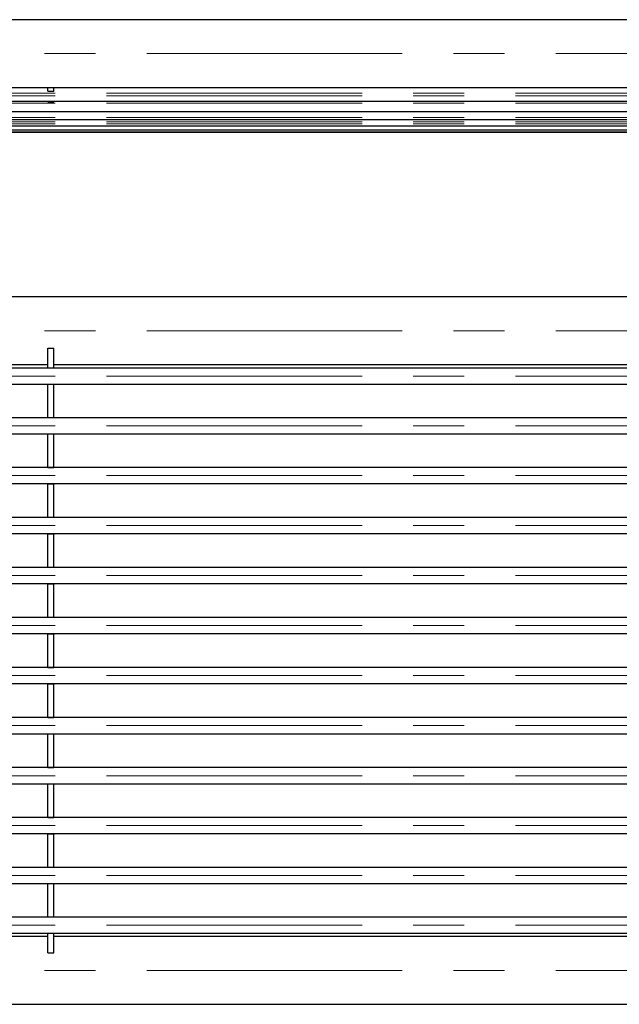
# Model space of a CAD drawing. Header units: millimetres. Extents: x 8 to 273, y 79 to 264.
# Tile 3 of 9: x 44 to 74, y 79 to 128. Entities that reach past the tile are written whole.
import ezdxf

# ---------------------------------------------------------------- set-up
doc = ezdxf.new("R2010")
doc.units = ezdxf.units.MM
doc.linetypes.add('CENTERX2', pattern=[20.32, 12.7, -2.54, 2.54, -2.54])
doc.layers.add('FORMAT', color=7, linetype='Continuous')

msp = doc.modelspace()

# ---------------------------------------------------------------- linework, layer by layer
at = {"color": 7, "linetype": 'Continuous', "lineweight": 25}
for p, q in [((189.308, 127.853), (9.908, 127.853)), ((9.908, 124.483), (189.308, 124.483)), ((45.638, 124.297), (45.638, 124.483)), ((45.938, 124.297), (45.938, 124.483)), ((45.638, 124.297), (45.938, 124.297)), ((9.908, 123.802), (189.308, 123.802)), ((45.638, 123.776), (45.638, 123.802)), ((45.638, 123.776), (45.938, 123.776)), ((45.938, 123.776), (45.938, 123.802)), ((9.908, 123.297), (189.308, 123.297)), ((9.908, 122.892), (189.308, 122.892)), ((9.908, 122.585), (189.308, 122.585)), ((9.908, 122.379), (189.308, 122.379)), ((9.908, 122.274), (189.308, 122.274)), ((9.908, 122.269), (189.308, 122.269)), ((189.308, 114.076), (9.908, 114.076)), ((45.638, 111.522), (45.938, 111.522)), ((45.638, 110.542), (45.638, 111.522)), ((45.938, 110.542), (45.938, 111.522)), ((9.908, 110.706), (45.638, 110.706)), ((45.938, 110.706), (81.518, 110.706)), ((189.308, 110.536), (9.908, 110.536)), ((45.638, 110.542), (45.938, 110.542)), ((45.638, 110.536), (45.638, 110.542)), ((45.938, 110.536), (45.938, 110.542)), ((9.908, 109.736), (189.308, 109.736)), ((45.638, 109.73), (45.638, 109.736)), ((45.638, 109.73), (45.938, 109.73)), ((45.638, 108.075), (45.638, 109.73)), ((45.938, 109.73), (45.938, 109.736)), ((45.938, 108.075), (45.938, 109.73)), ((189.308, 108.068), (9.908, 108.068)), ((45.638, 108.075), (45.938, 108.075)), ((45.638, 108.068), (45.638, 108.075)), ((45.938, 108.068), (45.938, 108.075)), ((9.908, 107.268), (189.308, 107.268)), ((45.638, 107.26), (45.638, 107.268)), ((45.638, 107.26), (45.938, 107.26)), ((45.638, 105.6), (45.638, 107.26)), ((45.938, 107.26), (45.938, 107.268)), ((45.938, 105.6), (45.938, 107.26)), ((189.308, 105.592), (9.908, 105.592)), ((45.638, 105.6), (45.938, 105.6)), ((45.638, 105.592), (45.638, 105.6)), ((45.938, 105.592), (45.938, 105.6)), ((9.908, 104.792), (189.308, 104.792)), ((45.638, 104.783), (45.638, 104.792)), ((45.638, 104.783), (45.938, 104.783)), ((45.638, 103.119), (45.638, 104.783)), ((45.938, 104.783), (45.938, 104.792)), ((45.938, 103.119), (45.938, 104.783)), ((189.308, 103.11), (9.908, 103.11)), ((45.638, 103.119), (45.938, 103.119)), ((45.638, 103.11), (45.638, 103.119)), ((45.938, 103.11), (45.938, 103.119)), ((9.908, 102.31), (189.308, 102.31)), ((45.638, 102.301), (45.638, 102.31)), ((45.638, 102.301), (45.938, 102.301)), ((45.638, 100.634), (45.638, 102.301)), ((45.938, 102.301), (45.938, 102.31)), ((45.938, 100.634), (45.938, 102.301)), ((189.308, 100.624), (9.908, 100.624)), ((45.638, 100.634), (45.938, 100.634)), ((45.638, 100.624), (45.638, 100.634)), ((45.938, 100.624), (45.938, 100.634)), ((9.908, 99.824), (189.308, 99.824)), ((45.638, 99.814), (45.638, 99.824)), ((45.638, 99.814), (45.938, 99.814)), ((45.638, 98.145), (45.638, 99.814)), ((45.938, 99.814), (45.938, 99.824)), ((45.938, 98.145), (45.938, 99.814)), ((189.308, 98.135), (9.908, 98.135)), ((45.638, 98.145), (45.938, 98.145)), ((45.638, 98.135), (45.638, 98.145)), ((45.938, 98.135), (45.938, 98.145)), ((9.908, 97.335), (189.308, 97.335)), ((45.638, 97.326), (45.638, 97.335)), ((45.638, 97.326), (45.938, 97.326)), ((45.638, 95.656), (45.638, 97.326)), ((45.938, 97.326), (45.938, 97.335)), ((45.938, 95.656), (45.938, 97.326)), ((189.308, 95.646), (9.908, 95.646)), ((45.638, 95.656), (45.938, 95.656)), ((45.638, 95.646), (45.638, 95.656)), ((45.938, 95.646), (45.938, 95.656)), ((9.908, 94.846), (189.308, 94.846)), ((45.638, 94.836), (45.638, 94.846)), ((45.638, 94.836), (45.938, 94.836)), ((45.638, 93.168), (45.638, 94.836)), ((45.938, 94.836), (45.938, 94.846)), ((45.938, 93.168), (45.938, 94.836)), ((189.308, 93.158), (9.908, 93.158)), ((45.638, 93.168), (45.938, 93.168)), ((45.638, 93.158), (45.638, 93.168)), ((45.938, 93.158), (45.938, 93.168)), ((9.908, 92.358), (189.308, 92.358)), ((45.638, 92.348), (45.638, 92.358)), ((45.638, 92.348), (45.938, 92.348)), ((45.638, 90.681), (45.638, 92.348)), ((45.938, 92.348), (45.938, 92.358)), ((45.938, 90.681), (45.938, 92.348)), ((189.308, 90.672), (9.908, 90.672)), ((45.638, 90.681), (45.938, 90.681)), ((45.638, 90.672), (45.638, 90.681)), ((45.938, 90.672), (45.938, 90.681)), ((9.908, 89.872), (189.308, 89.872)), ((45.638, 89.863), (45.638, 89.872)), ((45.638, 89.863), (45.938, 89.863)), ((45.638, 88.199), (45.638, 89.863)), ((45.938, 89.863), (45.938, 89.872)), ((45.938, 88.199), (45.938, 89.863)), ((189.308, 88.19), (9.908, 88.19)), ((45.638, 88.199), (45.938, 88.199)), ((45.638, 88.19), (45.638, 88.199)), ((45.938, 88.19), (45.938, 88.199)), ((9.908, 87.39), (189.308, 87.39)), ((45.638, 87.382), (45.638, 87.39)), ((45.638, 87.382), (45.938, 87.382)), ((45.638, 85.721), (45.638, 87.382)), ((45.938, 87.382), (45.938, 87.39)), ((45.938, 85.721), (45.938, 87.382)), ((189.308, 85.714), (9.908, 85.714)), ((45.638, 85.721), (45.938, 85.721)), ((45.638, 85.714), (45.638, 85.721)), ((45.938, 85.714), (45.938, 85.721)), ((9.908, 84.914), (189.308, 84.914)), ((45.638, 84.907), (45.638, 84.914)), ((45.638, 84.907), (45.938, 84.907)), ((45.638, 83.251), (45.638, 84.907)), ((45.938, 84.907), (45.938, 84.914)), ((45.938, 83.251), (45.938, 84.907)), ((189.308, 83.245), (9.908, 83.245)), ((45.638, 83.251), (45.938, 83.251)), ((45.638, 83.245), (45.638, 83.251)), ((45.938, 83.245), (45.938, 83.251)), ((9.908, 82.445), (189.308, 82.445)), ((45.638, 82.276), (9.908, 82.276)), ((45.638, 82.44), (45.638, 82.445)), ((45.638, 82.44), (45.938, 82.44)), ((45.638, 81.459), (45.638, 82.44)), ((45.938, 82.44), (45.938, 82.445)), ((45.938, 81.459), (45.938, 82.44)), ((81.518, 82.276), (45.938, 82.276)), ((45.638, 81.459), (45.938, 81.459)), ((9.908, 78.906), (189.308, 78.906))]:
    msp.add_line(p, q, dxfattribs=at)
at = {"layer": 'FORMAT', "linetype": 'CENTERX2', "lineweight": 18}
for p, q in [((9.908, 126.168), (189.308, 126.168)), ((7.908, 124.202), (191.308, 124.202)), ((7.908, 124.075), (191.308, 124.075)), ((7.908, 123.697), (191.308, 123.697)), ((7.908, 123.292), (191.308, 123.292)), ((7.908, 122.985), (191.308, 122.985)), ((7.908, 122.779), (191.308, 122.779)), ((7.908, 122.674), (191.308, 122.674)), ((7.908, 122.669), (191.308, 122.669)), ((9.908, 112.391), (189.308, 112.391)), ((7.908, 110.136), (191.308, 110.136)), ((7.908, 107.668), (191.308, 107.668)), ((7.908, 105.192), (191.308, 105.192)), ((7.908, 102.71), (191.308, 102.71)), ((7.908, 100.224), (191.308, 100.224)), ((7.908, 97.735), (191.308, 97.735)), ((7.908, 95.246), (191.308, 95.246)), ((7.908, 92.758), (191.308, 92.758)), ((7.908, 90.272), (191.308, 90.272)), ((7.908, 87.79), (191.308, 87.79)), ((7.908, 85.314), (191.308, 85.314)), ((7.908, 82.845), (191.308, 82.845)), ((9.908, 80.591), (189.308, 80.591))]:
    msp.add_line(p, q, dxfattribs=at)

doc.saveas('drawing.dxf')
